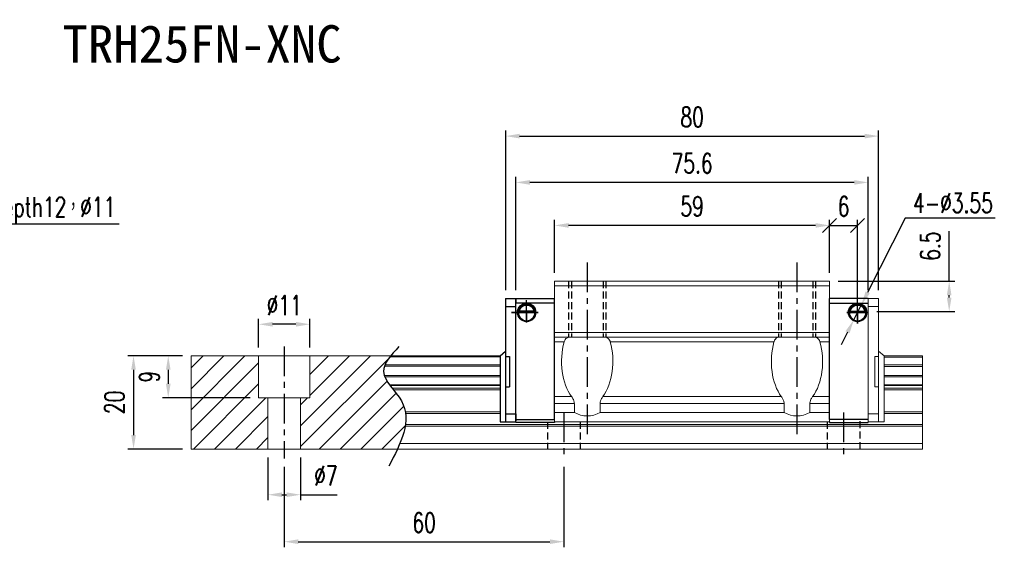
# Model space of a CAD drawing. Header units: millimetres. Extents: x 33 to 363, y 365 to 619.
# Tile 2 of 2: x 152 to 363, y 365 to 478. Entities that reach past the tile are written whole.
import ezdxf
from ezdxf.enums import TextEntityAlignment as Align

# ---------------------------------------------------------------- set-up
doc = ezdxf.new("R2010")
doc.units = ezdxf.units.MM
doc.header["$PDSIZE"] = -1
doc.linetypes.add('CENTER', pattern=[10.16, 6.35, -1.27, 1.27, -1.27])
doc.linetypes.add('DASHED', pattern=[0.75, 0.5, -0.25])
for name, color, linetype in [('2', 7, 'Continuous'), ('CHA', 7, 'Continuous'), ('CL', 1, 'CENTER'), ('DIM', 4, 'Continuous'), ('HID', 2, 'DASHED'), ('OUT', 3, 'Continuous')]:
    doc.layers.add(name, color=color, linetype=linetype)
doc.styles.add('DIM-7', font='SIMPLEX.shx', dxfattribs={"width": 0.7, "bigfont": 'chineset.shx'})
doc.styles.add('T', font='kaiu.ttf')
doc.dimstyles.new('CNS', dxfattribs={"dimtxt": 3.5, "dimasz": 2.5, "dimexe": 1, "dimexo": 1.5, "dimgap": 0.09, "dimtad": 0, "dimdsep": 46, "dimtxsty": 'DIM-7', "dimcen": 0.09, "dimclrd": 1, "dimclre": 1, "dimclrt": 4, "dimadec": 0, "dimazin": 0, "dimtfac": 1, "dimtix": 1, "dimtmove": 2, "dimatfit": 3, "dimfxl": 1, "dimtvp": 0.971429, "dimtolj": 1, "dimarcsym": 0})
doc.dimstyles.new('CNSx1 (指線專用)', dxfattribs={"dimscale": 0.8, "dimtxt": 3.5, "dimasz": 2.5, "dimexe": 1, "dimexo": 1.5, "dimgap": 1, "dimtad": 1, "dimtih": 1, "dimtoh": 1, "dimdsep": 46, "dimtxsty": 'DIM-7', "dimcen": 0.09, "dimclrd": 256, "dimclre": 256, "dimclrt": 4, "dimadec": 0, "dimazin": 0, "dimtfac": 1, "dimtix": 1, "dimtmove": 1, "dimatfit": 3, "dimfxl": 1, "dimtvp": 0.971429, "dimtolj": 1, "dimarcsym": 0})

# ---------------------------------------------------------------- blocks, each defined once
blk = doc.blocks.new('*D13')
at = {"layer": 'DEFPOINTS', "color": 0}
for p in [(202.85, 413.12), (202.85, 406.37), (213.85, 406.37)]:
    blk.add_point(p, dxfattribs=at)
at = {"layer": 'DIM', "color": 7, "lineweight": -2}
for p, q in [((202.85, 408.17), (202.85, 414.32)), ((213.85, 408.17), (213.85, 414.32)), ((210.85, 413.12), (205.85, 413.12))]:
    blk.add_line(p, q, dxfattribs=at)
at = {"layer": 'DIM', "color": 7}
for points in [[(205.85, 413.62), (205.85, 412.62), (202.85, 413.12)], [(210.85, 413.62), (210.85, 412.62), (213.85, 413.12)]]:
    blk.add_solid(points, dxfattribs=at)
at = {"layer": 'DIM', "color": 7, "insert": (208.35, 417.2), "char_height": 4.2, "attachment_point": 5, "style": 'DIM-7'}
blk.add_mtext('\\A1;%%C11', dxfattribs=at)
blk = doc.blocks.new('*D14')
at = {"layer": 'DEFPOINTS', "color": 0}
for p in [(204.85, 386.37), (211.85, 386.37), (211.85, 376.57)]:
    blk.add_point(p, dxfattribs=at)
at = {"layer": 'DIM', "color": 7, "lineweight": -2}
for p, q in [((204.85, 384.57), (204.85, 375.37)), ((211.85, 384.57), (211.85, 375.37)), ((207.85, 376.57), (208.85, 376.57)), ((211.85, 376.57), (219.68, 376.57))]:
    blk.add_line(p, q, dxfattribs=at)
at = {"layer": 'DIM', "color": 7}
for points in [[(207.85, 377.07), (207.85, 376.07), (204.85, 376.57)], [(208.85, 377.07), (208.85, 376.07), (211.85, 376.57)]]:
    blk.add_solid(points, dxfattribs=at)
at = {"layer": 'DIM', "color": 7, "insert": (217.27, 380.65), "char_height": 4.2, "attachment_point": 5, "style": 'DIM-7'}
blk.add_mtext('\\A1;%%C7', dxfattribs=at)
blk = doc.blocks.new('*D16')
at = {"layer": 'DEFPOINTS', "color": 0}
for p in [(208.35, 384.37), (268.35, 384.37), (268.35, 366.5)]:
    blk.add_point(p, dxfattribs=at)
at = {"layer": 'DIM', "color": 7, "lineweight": -2}
for p, q in [((208.35, 382.57), (208.35, 365.3)), ((268.35, 382.57), (268.35, 365.3)), ((211.35, 366.5), (265.35, 366.5))]:
    blk.add_line(p, q, dxfattribs=at)
at = {"layer": 'DIM', "color": 7}
for points in [[(211.35, 367), (211.35, 366), (208.35, 366.5)], [(265.35, 367), (265.35, 366), (268.35, 366.5)]]:
    blk.add_solid(points, dxfattribs=at)
at = {"layer": 'DIM', "color": 7, "insert": (238.35, 370.58), "char_height": 4.2, "attachment_point": 5, "style": 'DIM-7'}
blk.add_mtext('\\A1;60', dxfattribs=at)
blk = doc.blocks.new('*D11')
at = {"layer": 'DEFPOINTS', "color": 0}
for p in [(266.35, 434.32), (266.35, 422.37), (325.35, 422.36)]:
    blk.add_point(p, dxfattribs=at)
at = {"layer": 'DIM', "color": 7, "lineweight": -2}
for p, q in [((266.35, 424.17), (266.35, 435.52)), ((325.35, 424.16), (325.35, 435.52)), ((322.35, 434.32), (269.35, 434.32))]:
    blk.add_line(p, q, dxfattribs=at)
at = {"layer": 'DIM', "color": 7}
for points in [[(269.35, 434.82), (269.35, 433.82), (266.35, 434.32)], [(322.35, 434.82), (322.35, 433.82), (325.35, 434.32)]]:
    blk.add_solid(points, dxfattribs=at)
at = {"layer": 'DIM', "color": 7, "insert": (295.85, 438.4), "char_height": 4.2, "attachment_point": 5, "style": 'DIM-7'}
blk.add_mtext('\\A1;59', dxfattribs=at)
blk = doc.blocks.new('*D18')
at = {"layer": 'DEFPOINTS', "color": 0}
for p in [(258.05, 443.54), (258.05, 418.67), (333.65, 418.67)]:
    blk.add_point(p, dxfattribs=at)
at = {"layer": 'DIM', "color": 7, "lineweight": -2}
for p, q in [((258.05, 420.47), (258.05, 444.74)), ((333.65, 420.47), (333.65, 444.74)), ((330.65, 443.54), (261.05, 443.54))]:
    blk.add_line(p, q, dxfattribs=at)
at = {"layer": 'DIM', "color": 7}
for points in [[(261.05, 444.04), (261.05, 443.04), (258.05, 443.54)], [(330.65, 444.04), (330.65, 443.04), (333.65, 443.54)]]:
    blk.add_solid(points, dxfattribs=at)
at = {"layer": 'DIM', "color": 7, "insert": (295.85, 447.62), "char_height": 4.2, "attachment_point": 5, "style": 'DIM-7'}
blk.add_mtext('\\A1;75.6', dxfattribs=at)
blk = doc.blocks.new('_Oblique')
at = {"color": 0, "linetype": 'ByBlock', "lineweight": -2}
blk.add_line((-0.5, -0.5), (0.5, 0.5), dxfattribs=at)
blk = doc.blocks.new('*D19')
at = {"layer": 'DEFPOINTS', "color": 0}
for p in [(331.35, 434.32), (325.35, 422.37), (331.35, 415.67)]:
    blk.add_point(p, dxfattribs=at)
at = {"layer": 'DIM', "color": 7, "lineweight": -2}
for p, q in [((325.35, 424.17), (325.35, 435.52)), ((331.35, 417.47), (331.35, 435.52)), ((325.35, 434.32), (331.35, 434.32))]:
    blk.add_line(p, q, dxfattribs=at)
at = {"layer": 'DIM', "color": 7, "lineweight": -2, "xscale": 2.999999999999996, "yscale": 2.999999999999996, "zscale": 2.999999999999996, "rotation": 180}
blk.add_blockref('_Oblique', (325.35, 434.32), dxfattribs=at)
at = {"layer": 'DIM', "color": 7, "lineweight": -2, "xscale": 2.999999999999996, "yscale": 2.999999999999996, "zscale": 2.999999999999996}
blk.add_blockref('_Oblique', (331.35, 434.32), dxfattribs=at)
at = {"layer": 'DIM', "color": 7, "insert": (328.35, 438.4), "char_height": 4.2, "attachment_point": 5, "style": 'DIM-7'}
blk.add_mtext('\\A1;6', dxfattribs=at)
blk = doc.blocks.new('*D20')
at = {"layer": 'DEFPOINTS', "color": 0}
for p in [(325.35, 422.36), (333.65, 415.86), (351, 415.86)]:
    blk.add_point(p, dxfattribs=at)
at = {"layer": 'DIM', "color": 7, "lineweight": -2}
for p, q in [((351, 422.36), (351, 433.07)), ((327.15, 422.36), (352.2, 422.36)), ((351, 418.86), (351, 419.36)), ((335.45, 415.86), (352.2, 415.86))]:
    blk.add_line(p, q, dxfattribs=at)
at = {"layer": 'DIM', "color": 7}
for points in [[(350.5, 419.36), (351.5, 419.36), (351, 422.36)], [(350.5, 418.86), (351.5, 418.86), (351, 415.86)]]:
    blk.add_solid(points, dxfattribs=at)
at = {"layer": 'DIM', "color": 7, "insert": (346.92, 429.88), "char_height": 4.2, "attachment_point": 5, "rotation": 90, "style": 'DIM-7'}
blk.add_mtext('\\A1;6.5', dxfattribs=at)
blk = doc.blocks.new('*D21')
at = {"layer": 'DEFPOINTS', "color": 0}
for p in [(188.35, 406.37), (176.01, 386.37), (188.35, 386.37)]:
    blk.add_point(p, dxfattribs=at)
at = {"layer": 'DIM', "color": 7, "lineweight": -2}
for p, q in [((186.55, 406.37), (174.81, 406.37)), ((176.01, 403.37), (176.01, 389.37)), ((186.55, 386.37), (174.81, 386.37))]:
    blk.add_line(p, q, dxfattribs=at)
at = {"layer": 'DIM', "color": 7}
for points in [[(175.51, 403.37), (176.51, 403.37), (176.01, 406.37)], [(175.51, 389.37), (176.51, 389.37), (176.01, 386.37)]]:
    blk.add_solid(points, dxfattribs=at)
at = {"layer": 'DIM', "color": 7, "insert": (171.93, 396.37), "char_height": 4.2, "attachment_point": 5, "rotation": 90, "style": 'DIM-7'}
blk.add_mtext('\\A1;20', dxfattribs=at)
blk = doc.blocks.new('*D12')
at = {"layer": 'DEFPOINTS', "color": 0}
for p in [(335.85, 453.47), (255.85, 418.67), (335.85, 418.67)]:
    blk.add_point(p, dxfattribs=at)
at = {"layer": 'DIM', "color": 7, "lineweight": -2}
for p, q in [((255.85, 420.47), (255.85, 454.67)), ((335.85, 420.47), (335.85, 454.67)), ((258.85, 453.47), (332.85, 453.47))]:
    blk.add_line(p, q, dxfattribs=at)
at = {"layer": 'DIM', "color": 7}
for points in [[(258.85, 453.97), (258.85, 452.97), (255.85, 453.47)], [(332.85, 453.97), (332.85, 452.97), (335.85, 453.47)]]:
    blk.add_solid(points, dxfattribs=at)
at = {"layer": 'DIM', "color": 7, "insert": (295.85, 457.55), "char_height": 4.2, "attachment_point": 5, "style": 'DIM-7'}
blk.add_mtext('\\A1;80', dxfattribs=at)
blk = doc.blocks.new('*D42')
at = {"layer": 'DEFPOINTS', "color": 0}
for p in [(188.35, 406.37), (183.46, 397.37), (202.85, 397.37)]:
    blk.add_point(p, dxfattribs=at)
at = {"layer": 'DIM', "color": 7, "lineweight": -2}
for p, q in [((186.55, 406.37), (182.26, 406.37)), ((183.46, 403.37), (183.46, 400.37)), ((201.05, 397.37), (182.26, 397.37))]:
    blk.add_line(p, q, dxfattribs=at)
at = {"layer": 'DIM', "color": 7}
for points in [[(182.96, 403.37), (183.96, 403.37), (183.46, 406.37)], [(182.96, 400.37), (183.96, 400.37), (183.46, 397.37)]]:
    blk.add_solid(points, dxfattribs=at)
at = {"layer": 'DIM', "color": 7, "insert": (179.38, 401.87), "char_height": 4.2, "attachment_point": 5, "rotation": 90, "style": 'DIM-7'}
blk.add_mtext('\\A1;9', dxfattribs=at)
blk = doc.blocks.new('*D46')
at = {"layer": 'DEFPOINTS', "color": 0}
for p in [(332.15, 417.25), (330.54, 414.08)]:
    blk.add_point(p, dxfattribs=at)
at = {"layer": 'DIM', "color": 0, "lineweight": -2}
for p, q in [((341.58, 435.84), (333.51, 419.92)), ((360.84, 435.84), (341.58, 435.84)), ((330.54, 414.08), (332.15, 417.25)), ((329.19, 411.41), (327.83, 408.73))]:
    blk.add_line(p, q, dxfattribs=at)
at = {"layer": 'DIM', "color": 0}
for points in [[(333.06, 420.15), (333.95, 419.7), (332.15, 417.25)], [(328.74, 411.63), (329.63, 411.18), (330.54, 414.08)]]:
    blk.add_solid(points, dxfattribs=at)
at = {"layer": 'DIM', "color": 0, "insert": (351.81, 439.14), "char_height": 4.2, "attachment_point": 5, "style": 'DIM-7'}
blk.add_mtext('\\A1;4-∅3.55', dxfattribs=at)

msp = doc.modelspace()

# ---------------------------------------------------------------- linework, layer by layer
at = {"layer": '2', "color": 0, "linetype": 'Continuous'}
for p, q in [((255.846, 418.667), (258.048, 418.667)), ((255.846, 418.667), (255.846, 392.167)), ((258.048, 418.667), (266.348, 418.667)), ((258.048, 418.667), (258.048, 417.667)), ((258.048, 392.167), (258.048, 418.667)), ((266.348, 392.667), (266.348, 418.667)), ((333.648, 418.667), (325.348, 418.667)), ((325.348, 392.667), (325.348, 418.667)), ((255.846, 416.917), (258.048, 416.917)), ((266.348, 417.667), (258.048, 417.667)), ((325.348, 417.667), (333.648, 417.667)), ((258.574, 415.717), (262.122, 415.717)), ((261.98, 415.85), (258.716, 415.85)), ((261.903, 415.917), (258.793, 415.917)), ((333.122, 415.717), (329.574, 415.717)), ((329.716, 415.85), (332.98, 415.85)), ((329.793, 415.917), (332.903, 415.917)), ((266.348, 413.767), (266.348, 414.017)), ((325.348, 413.767), (325.348, 414.017)), ((254.646, 406.367), (255.846, 407.338)), ((254.648, 406.369), (254.648, 392.167)), ((255.846, 406.193), (256.646, 406.193)), ((256.646, 406.193), (256.646, 399.693)), ((255.846, 399.693), (256.646, 399.693)), ((255.848, 393.917), (258.048, 393.917)), ((258.048, 393.917), (258.048, 392.417)), ((254.648, 392.167), (258.048, 392.167)), ((258.048, 392.667), (266.348, 392.667)), ((258.048, 392.167), (258.048, 392.667)), ((258.048, 392.031), (258.048, 392.167)), ((258.048, 392.031), (258.048, 392.167)), ((266.349, 392.031), (258.048, 392.031)), ((266.349, 392.031), (258.048, 392.031)), ((266.348, 392.167), (266.348, 392.031)), ((325.347, 392.031), (333.648, 392.031)), ((325.347, 392.031), (333.648, 392.031)), ((333.648, 392.667), (325.348, 392.667)), ((325.348, 392.167), (325.348, 392.031))]:
    msp.add_line(p, q, dxfattribs=at)
at = {"layer": '2', "color": 0, "linetype": 'Continuous', "extrusion": (0, 0, -1)}
for centre, radius, start, end in [((-260.348, 415.667), 1.975, 270, 90), ((-260.348, 415.667), 1.575, 9.1332, 90), ((-260.348, 415.667), 1.975, 90, 270), ((-260.348, 415.667), 1.575, 90, 170.8668), ((-331.348, 415.667), 1.975, 270, 90), ((-331.348, 415.667), 1.575, 9.1332, 90), ((-331.348, 415.667), 1.975, 90, 270), ((-331.348, 415.667), 1.575, 90, 170.8668)]:
    msp.add_arc(centre, radius, start, end, dxfattribs=at)
at = {"layer": '2', "color": 0, "linetype": 'Continuous'}
for centre, start, end in [((260.348, 415.667), 90, 270), ((260.348, 415.667), 270, 90), ((331.348, 415.667), 90, 270), ((331.348, 415.667), 270, 90)]:
    msp.add_arc(centre, 1.775, start, end, dxfattribs=at)
for points, knots in [([(258.716, 415.85), (258.732, 415.925), (258.754, 416.015), (258.818, 416.205), (258.86, 416.306), (258.965, 416.502), (259.029, 416.599), (259.201, 416.81), (259.319, 416.92), (259.579, 417.101), (259.723, 417.174), (260.026, 417.271), (260.188, 417.298), (260.348, 417.298)], [0, 0, 0, 0, 0.1376864, 0.1376864, 0.275472, 0.275472, 0.4123557, 0.4123557, 0.6064308, 0.6064308, 0.8046387, 0.8046387, 1, 1, 1, 1]), ([(260.348, 417.298), (260.499, 417.298), (260.652, 417.274), (260.969, 417.178), (261.135, 417.094), (261.405, 416.896), (261.519, 416.785), (261.691, 416.566), (261.757, 416.459), (261.863, 416.245), (261.904, 416.135), (261.953, 415.969), (261.968, 415.906), (261.98, 415.85)], [0, 0, 0, 0, 0.1837975, 0.1837975, 0.4104893, 0.4104893, 0.6000274, 0.6000274, 0.749109, 0.749109, 0.8991923, 0.8991923, 1, 1, 1, 1]), ([(331.348, 417.298), (331.197, 417.298), (331.044, 417.274), (330.727, 417.178), (330.562, 417.094), (330.291, 416.896), (330.177, 416.785), (330.005, 416.566), (329.939, 416.459), (329.833, 416.245), (329.792, 416.135), (329.743, 415.969), (329.728, 415.906), (329.716, 415.85)], [0, 0, 0, 0, 0.1837975, 0.1837975, 0.4104893, 0.4104893, 0.6000274, 0.6000274, 0.749109, 0.749109, 0.8991923, 0.8991923, 1, 1, 1, 1]), ([(332.98, 415.85), (332.964, 415.925), (332.942, 416.015), (332.878, 416.205), (332.836, 416.306), (332.731, 416.502), (332.667, 416.599), (332.495, 416.81), (332.377, 416.92), (332.117, 417.101), (331.973, 417.174), (331.67, 417.271), (331.508, 417.298), (331.348, 417.298)], [0, 0, 0, 0, 0.1376864, 0.1376864, 0.275472, 0.275472, 0.4123557, 0.4123557, 0.6064308, 0.6064308, 0.8046387, 0.8046387, 1, 1, 1, 1])]:
    msp.add_open_spline(points, degree=3, knots=knots, dxfattribs=at)
for points in [[(258.716, 415.85), (258.742, 415.872), (258.767, 415.894), (258.793, 415.917)], [(261.903, 415.917), (261.929, 415.894), (261.954, 415.872), (261.98, 415.85)], [(329.793, 415.917), (329.767, 415.894), (329.742, 415.872), (329.716, 415.85)]]:
    msp.add_open_spline(points, degree=3, dxfattribs=at)
at = {"layer": 'CL', "color": 0}
for p, q in [((273.348, 426.367), (273.348, 389.045)), ((318.348, 426.367), (318.348, 389.045)), ((260.348, 413.484), (260.348, 418.31)), ((331.348, 413.319), (331.348, 417.964)), ((262.822, 415.667), (257.134, 415.667)), ((257.134, 415.667), (260.348, 415.667)), ((260.348, 415.667), (262.822, 415.667)), ((260.348, 415.667), (260.348, 413.484)), ((333.561, 415.667), (329.06, 415.667)), ((329.06, 415.667), (331.348, 415.667)), ((208.348, 408.367), (208.348, 384.367)), ((268.348, 394.167), (268.348, 384.367)), ((328.348, 394.167), (328.348, 384.367))]:
    msp.add_line(p, q, dxfattribs=at)
at = {"layer": 'DIM', "color": 0}
for p, q in [((331.348, 415.667), (333.561, 415.667)), ((331.348, 415.667), (331.348, 413.319)), ((188.348, 403.787), (190.927, 406.367)), ((188.348, 394.807), (199.908, 406.367)), ((188.348, 399.297), (195.418, 406.367)), ((211.848, 391.366), (226.848, 406.367)), ((211.848, 386.876), (230.714, 405.743)), ((213.848, 402.346), (217.868, 406.367)), ((213.848, 397.856), (222.358, 406.367)), ((188.348, 390.317), (202.848, 404.817)), ((188.888, 386.367), (202.848, 400.327)), ((215.829, 386.367), (230.407, 400.945)), ((193.378, 386.367), (204.378, 397.367)), ((211.848, 395.856), (213.358, 397.367)), ((220.319, 386.367), (232.331, 398.379)), ((224.809, 386.367), (233.995, 395.553)), ((197.868, 386.367), (204.848, 393.346)), ((229.299, 386.367), (234.284, 391.352)), ((202.358, 386.367), (204.848, 388.856))]:
    msp.add_line(p, q, dxfattribs=at)
msp.add_open_spline([(232.949, 408.329), (231.267, 406.538), (227.609, 402.642), (237.135, 394.958), (233.319, 387.572), (230.806, 382.708)], degree=3, knots=[0, 0, 0, 0, 6.2737393, 13.647637, 27.8750855, 27.8750855, 27.8750855, 27.8750855], dxfattribs=at)
at = {"layer": 'HID', "color": 0, "ltscale": 3}
for p, q in [((269.348, 422.367), (269.348, 410.367)), ((269.948, 422.367), (269.948, 410.367)), ((276.748, 422.367), (276.748, 410.367)), ((277.348, 422.367), (277.348, 410.367)), ((314.348, 422.367), (314.348, 410.367)), ((314.948, 422.367), (314.948, 410.367)), ((321.748, 422.367), (321.748, 410.367)), ((322.348, 422.367), (322.348, 410.367)), ((264.848, 392.167), (264.848, 386.367)), ((271.848, 392.167), (271.848, 386.367)), ((324.848, 392.167), (324.848, 386.367)), ((331.848, 392.367), (331.848, 386.367))]:
    msp.add_line(p, q, dxfattribs=at)
at = {"layer": 'OUT', "color": 0, "linetype": 'Continuous', "lineweight": 15}
for p, q in [((266.348, 422.367), (325.348, 422.367)), ((266.348, 422.367), (266.348, 421.367)), ((266.348, 421.367), (325.348, 421.367)), ((266.348, 421.367), (266.348, 411.367)), ((325.348, 422.367), (325.348, 421.36)), ((325.348, 421.36), (325.348, 411.36)), ((333.648, 418.667), (333.648, 417.667)), ((335.85, 418.667), (333.648, 418.667)), ((333.648, 392.167), (333.648, 418.667)), ((335.85, 418.667), (335.85, 392.167)), ((335.85, 416.917), (333.648, 416.917)), ((266.348, 411.367), (266.348, 410.367)), ((266.348, 411.367), (325.348, 411.367)), ((266.348, 410.367), (266.348, 409.367)), ((266.348, 410.367), (325.348, 410.367)), ((325.348, 411.36), (325.348, 410.36)), ((325.348, 410.36), (325.348, 409.36)), ((266.348, 409.367), (266.348, 397.608)), ((266.348, 409.367), (268.416, 409.367)), ((278.28, 409.367), (313.416, 409.367)), ((323.28, 409.367), (325.348, 409.367)), ((325.348, 409.36), (325.348, 397.6)), ((254.646, 406.367), (188.348, 406.367)), ((188.348, 406.367), (188.348, 386.367)), ((202.848, 397.367), (202.848, 406.367)), ((213.848, 397.367), (213.848, 406.367)), ((254.648, 406.11), (230.988, 406.11)), ((335.85, 406.193), (335.05, 406.193)), ((335.05, 406.193), (335.05, 399.693)), ((337.05, 406.367), (335.85, 407.338)), ((337.048, 406.369), (337.048, 392.167)), ((345.304, 406.36), (337.048, 406.36)), ((345.304, 406.103), (337.048, 406.103)), ((345.304, 406.367), (345.304, 386.367)), ((254.648, 404.106), (229.833, 404.106)), ((254.648, 404.401), (229.943, 404.401)), ((345.304, 404.394), (337.048, 404.394)), ((345.304, 404.099), (337.048, 404.099)), ((254.648, 402.126), (229.83, 402.126)), ((254.648, 401.832), (229.941, 401.832)), ((345.304, 402.119), (337.048, 402.119)), ((345.304, 401.824), (337.048, 401.824)), ((254.648, 400.151), (230.951, 400.151)), ((254.648, 399.987), (231.073, 399.987)), ((254.648, 399.393), (231.532, 399.393)), ((335.85, 399.693), (335.05, 399.693)), ((345.304, 400.144), (337.048, 400.144)), ((345.304, 399.98), (337.048, 399.98)), ((345.304, 399.386), (337.048, 399.386)), ((213.848, 397.367), (202.848, 397.367)), ((204.848, 397.367), (204.848, 386.367)), ((211.848, 397.367), (211.848, 386.367)), ((254.648, 399.04), (231.812, 399.04)), ((266.348, 396.108), (266.348, 397.608)), ((266.348, 397.608), (269.989, 397.608)), ((276.707, 397.608), (314.989, 397.608)), ((321.707, 397.608), (325.348, 397.608)), ((325.348, 397.6), (325.348, 396.1)), ((345.304, 399.032), (337.048, 399.032)), ((266.348, 394.217), (266.348, 396.108)), ((270.588, 396.108), (266.348, 396.108)), ((270.588, 394.217), (270.588, 396.108)), ((315.588, 396.108), (276.108, 396.108)), ((276.108, 396.108), (276.108, 394.217)), ((315.588, 396.108), (315.588, 394.217)), ((325.348, 396.108), (321.108, 396.108)), ((321.108, 394.217), (321.108, 396.108)), ((325.348, 394.21), (325.348, 396.1)), ((254.648, 394.374), (234.303, 394.374)), ((254.648, 394.02), (234.356, 394.02)), ((266.348, 392.167), (266.348, 394.217)), ((270.588, 394.217), (266.348, 394.217)), ((315.588, 394.217), (276.108, 394.217)), ((325.348, 394.217), (321.108, 394.217)), ((325.348, 392.16), (325.348, 394.21)), ((335.848, 393.917), (333.648, 393.917)), ((345.304, 394.367), (337.048, 394.367)), ((345.304, 394.013), (337.048, 394.013)), ((345.304, 391.26), (234.269, 391.26)), ((345.304, 391.613), (234.324, 391.613)), ((325.348, 392.167), (266.348, 392.167)), ((333.648, 392.031), (333.648, 392.167)), ((333.648, 392.031), (333.648, 392.167)), ((337.048, 392.167), (333.648, 392.167)), ((345.304, 387.567), (233.147, 387.567)), ((345.304, 386.367), (188.348, 386.367))]:
    msp.add_line(p, q, dxfattribs=at)
for centre, major_axis, ratio, start_param, end_param in [((273.348, 405.151), (0, 9.526), 0.5773503, 1.1123805, 2.4846276), ((273.348, 405.151), (0, 9.526), 0.5773503, 3.7985577, 5.1708049), ((318.348, 405.151), (0, 9.526), 0.5773503, 1.1123805, 2.4846276), ((318.348, 405.151), (0, 9.526), 0.5773503, 3.7985577, 5.1708049), ((273.348, 398.974), (0, 5.5), 0.9999861, 2.6158001, 3.6673852), ((318.348, 398.974), (0, 5.5), 0.9999861, 2.6158001, 3.6673852)]:
    msp.add_ellipse(centre, major_axis=major_axis, ratio=ratio, start_param=start_param, end_param=end_param, dxfattribs=at)
msp.add_open_spline([(332.98, 415.85), (332.954, 415.872), (332.929, 415.894), (332.903, 415.917)], degree=3, dxfattribs=at)
for points, knots in [([(268.416, 409.367), (268.48, 409.541), (268.608, 409.89), (268.98, 410.235), (269.385, 410.357), (269.681, 410.365), (269.757, 410.367)], [0, 0, 0, 0, 0.2640471, 0.5273237, 0.8788054, 1, 1, 1, 1]), ([(276.939, 410.367), (277.185, 410.346), (277.607, 410.311), (278.024, 409.966), (278.205, 409.616), (278.27, 409.402), (278.28, 409.367)], [0, 0, 0, 0, 0.4024392, 0.6912211, 0.9498483, 1, 1, 1, 1]), ([(314.757, 410.367), (314.534, 410.35), (314.128, 410.319), (313.69, 409.999), (313.494, 409.629), (313.424, 409.393), (313.416, 409.367)], [0, 0, 0, 0, 0.3641221, 0.6621601, 0.9618601, 1, 1, 1, 1]), ([(323.28, 409.367), (323.249, 409.461), (323.163, 409.725), (322.933, 410.06), (322.527, 410.325), (322.151, 410.352), (321.939, 410.367)], [0, 0, 0, 0, 0.1381318, 0.3879124, 0.6548538, 1, 1, 1, 1]), ([(269.989, 397.608), (270.124, 397.413), (270.368, 397.058), (270.565, 396.521), (270.582, 396.21), (270.588, 396.108)], [0, 0, 0, 0, 0.4508734, 0.8203387, 1, 1, 1, 1]), ([(276.108, 396.108), (276.128, 396.299), (276.175, 396.75), (276.446, 397.242), (276.645, 397.521), (276.707, 397.608)], [0, 0, 0, 0, 0.3367979, 0.7954647, 1, 1, 1, 1]), ([(315.588, 396.108), (315.58, 396.224), (315.559, 396.559), (315.348, 397.089), (315.112, 397.431), (314.989, 397.608)], [0, 0, 0, 0, 0.2058731, 0.5893605, 1, 1, 1, 1]), ([(321.707, 397.608), (321.579, 397.422), (321.342, 397.08), (321.136, 396.548), (321.116, 396.224), (321.108, 396.108)], [0, 0, 0, 0, 0.4294126, 0.7940736, 1, 1, 1, 1])]:
    msp.add_open_spline(points, degree=3, knots=knots, dxfattribs=at)

# ---------------------------------------------------------------- texts
at = {"layer": 'CHA', "color": 0, "style": 'T'}
msp.add_text('TRH25FN-XNC', height=8, dxfattribs=at).set_placement((190.713, 473.253), align=Align.MIDDLE)
at = {"layer": 'DIM', "color": 0, "insert": (134.26, 434.782), "char_height": 4.2, "attachment_point": 7, "style": 'DIM-7'}
msp.add_mtext('\\A1;4-M8depth12，%%C11', dxfattribs=at)

# ---------------------------------------------------------------- dimensions: what is measured, and where the dimension line sits
at = {"layer": 'DIM', "color": 0}
for base, p1, p2, override, picture, middle in [((335.85, 453.471), (255.846, 418.667), (335.85, 418.667), {"dimscale": 1.2, "dimclrd": 7, "dimclre": 7, "dimclrt": 7}, '*D12', (295.848, 457.551)), ((258.048, 443.539), (333.648, 418.667), (258.048, 418.667), {"dimscale": 1.2, "dimclrd": 7, "dimclre": 7, "dimclrt": 7}, '*D18', (295.848, 447.619)), ((266.348, 434.315), (325.348, 422.36), (266.348, 422.367), {"dimscale": 1.2, "dimclrd": 7, "dimclre": 7, "dimclrt": 7}, '*D11', (295.848, 438.395)), ((331.348, 434.319), (325.348, 422.367), (331.348, 415.667), {"dimscale": 1.2, "dimblk1": 'Oblique', "dimblk2": 'Oblique', "dimsah": 1, "dimclrd": 7, "dimclre": 7, "dimclrt": 7}, '*D19', (328.348, 438.399)), ((268.348, 366.497), (208.348, 384.367), (268.348, 384.367), {"dimscale": 1.2, "dimclrd": 7, "dimclre": 7, "dimclrt": 7}, '*D16', (238.348, 370.577))]:
    dim = msp.add_linear_dim(base=base, p1=p1, p2=p2, dimstyle='CNS', override=override, dxfattribs=at)
    dim.commit()
    dim.dimension.update_dxf_attribs({"geometry": picture, "text_midpoint": middle})
dim = msp.add_diameter_dim_2p(p1=(330.545, 414.084), p2=(332.151, 417.25), text='4-<>', dimstyle='CNSx1 (指線專用)', override={"dimscale": 1.2, "dimclrd": 0, "dimclre": 0, "dimclrt": 0}, dxfattribs=at)
dim.commit()
dim.dimension.update_dxf_attribs({"geometry": '*D46', "text_midpoint": (341.583, 435.839), "dimtype": 163})
dim = msp.add_linear_dim(base=(350.996, 415.857), p1=(325.348, 422.36), p2=(333.648, 415.857), angle=90, dimstyle='CNS', override={"dimscale": 1.2, "dimclrd": 7, "dimclre": 7, "dimclrt": 7, "dimtmove": 0}, dxfattribs=at)
dim.commit()
dim.dimension.update_dxf_attribs({"geometry": '*D20', "text_midpoint": (350.996, 429.878), "dimtype": 160})
dim = msp.add_linear_dim(base=(202.848, 413.124), p1=(213.848, 406.367), p2=(202.848, 406.367), text='%%C<>', dimstyle='CNS', override={"dimscale": 1.2, "dimclrd": 7, "dimclre": 7, "dimclrt": 7}, dxfattribs=at)
dim.commit()
dim.dimension.update_dxf_attribs({"geometry": '*D13', "text_midpoint": (208.348, 417.204)})
for base, p2, angle, picture, middle in [((176.006, 386.367), (188.348, 386.367), 90, '*D21', (171.926, 396.367)), ((183.46, 397.367), (202.848, 397.367), 270, '*D42', (179.38, 401.867))]:
    dim = msp.add_linear_dim(base=base, p1=(188.348, 406.367), p2=p2, angle=angle, dimstyle='CNS', override={"dimscale": 1.2, "dimclrd": 7, "dimclre": 7, "dimclrt": 7}, dxfattribs=at)
    dim.commit()
    dim.dimension.update_dxf_attribs({"geometry": picture, "text_midpoint": middle})
dim = msp.add_linear_dim(base=(211.848, 376.573), p1=(204.848, 386.367), p2=(211.848, 386.367), text='%%C<>', dimstyle='CNS', override={"dimscale": 1.2, "dimclrd": 7, "dimclre": 7, "dimclrt": 7, "dimtmove": 0}, dxfattribs=at)
dim.commit()
dim.dimension.update_dxf_attribs({"geometry": '*D14', "text_midpoint": (217.266, 376.573), "dimtype": 160})

# ---------------------------------------------------------------- leaders
at = {"layer": 'DIM', "color": 0, "annotation_type": 0, "has_hookline": 1, "hookline_direction": 0, "text_width": 38.64}
msp.add_leader([(122.135, 422.367), (131.152, 434.674), (134.152, 434.674)], dimstyle='CNS', override={"dimscale": 1.2, "dimgap": 0.09, "dimtad": 1, "dimclrd": 7, "dimclre": 4}, dxfattribs=at)

doc.saveas('drawing.dxf')
